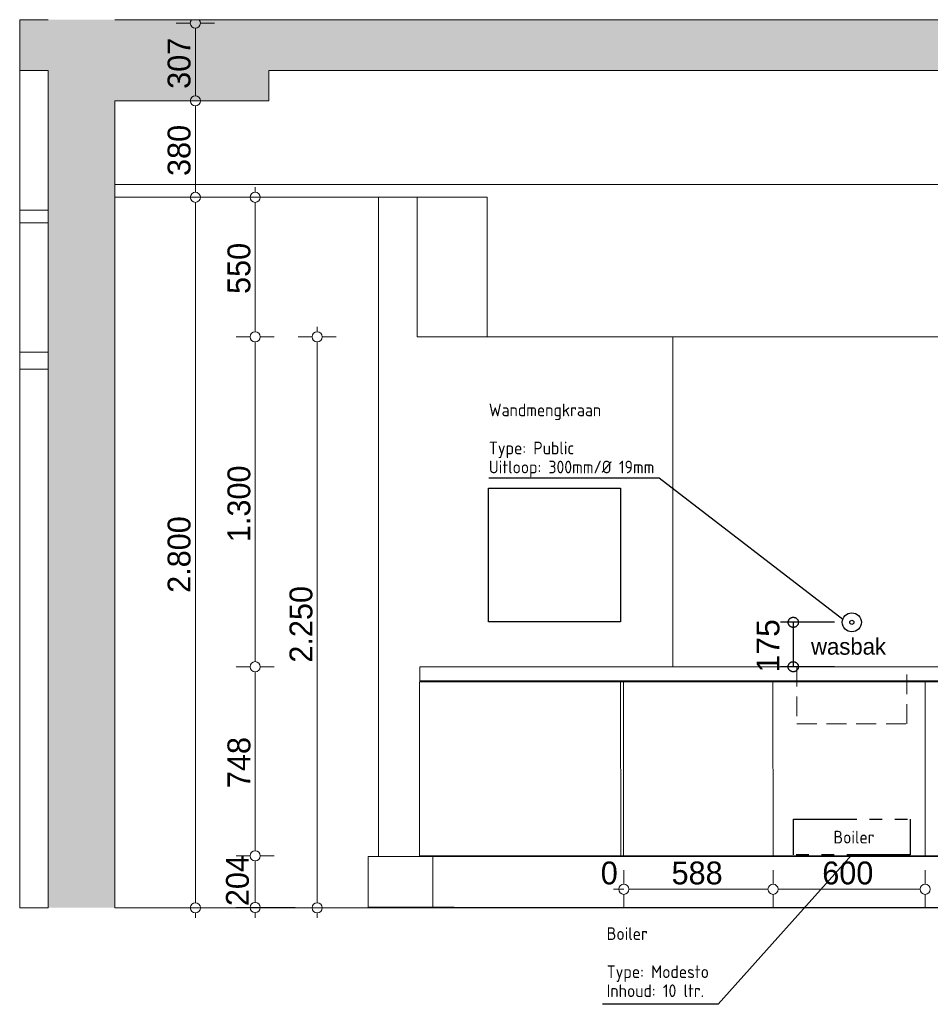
# Model space of a CAD drawing. Header units: millimetres. Extents: x -64404 to 25991, y -2758 to 46652.
# Tile 1 of 8: x -63567 to -59977, y -2381 to 1499. Entities that reach past the tile are written whole.
import ezdxf

# ---------------------------------------------------------------- set-up
doc = ezdxf.new("R2010")
doc.units = ezdxf.units.MM
doc.header["$LTSCALE"] = 50
for name, pattern in [('2322109', [10, 5, -2, 1, -2]), ('2322110', [10, 5, -1, 1, -1, 1, -1]), ('B0701', [2.3412, 1.56, -0.7812]), ('B0704', [7.5, 5, -2.5])]:
    doc.linetypes.add(name, pattern=pattern)
for name, color, linetype in [('doorsnede C-C_6_ 00  Bestaand', 7, 'Continuous'), ('doorsnede C-C_6_ 00  Bestaand Doorsnede-arcering', 7, 'Continuous'), ('doorsnede C-C_6_ 00  Bestaand uit pl gr', 7, 'Continuous'), ('doorsnede C-C_6_ 00  Bestaand uit pl gr Doorsnede-arcering', 7, 'Continuous'), ('doorsnede C-C_6_ 00  Bestaande kolommen', 7, 'Continuous'), ('doorsnede C-C_6_ 00  Bestaande kolommen Doorsnede-arcering', 7, 'Continuous'), ('doorsnede C-C_6_ 22 C Binnenwanden', 7, 'Continuous'), ('doorsnede C-C_6_ 45 Plafond', 7, 'Continuous'), ('doorsnede C-C_6_ 45 Plafond.BST', 7, 'Continuous'), ('doorsnede C-C_6_ 82 Interieur', 7, 'Continuous'), ('doorsnede C-C_6_ I Tekst 1_ 50', 7, 'Continuous'), ('doorsnede C-C_6_ T Maatvoering 1_ 50', 7, 'Continuous'), ('WL531---', 132, 'Continuous'), ('WL532---', 12, 'Continuous')]:
    doc.layers.add(name, color=color, linetype=linetype)
doc.styles.add('BURO-025', font='ISO96.shx', dxfattribs={"height": 125})
doc.styles.add('GENERATED_STYLE_1', font='swiss.ttf', dxfattribs={"width": 0.96})
picture_1 = doc.add_image_def('image1.gif', size_in_pixel=(316, 320))

msp = doc.modelspace()

# ---------------------------------------------------------------- hatches: boundary and pattern name
at = {"layer": 'doorsnede C-C_6_ 00  Bestaand Doorsnede-arcering', "linetype": 'Continuous', "lineweight": 0}
msp.add_hatch(color=251, dxfattribs=at).paths.add_polyline_path([(-63191.9, -2000.7), (-63191.9, 1179.3), (-63282.3, 1179.3), (-63282.3, -2000.7)], flags=0)
at = {"layer": 'doorsnede C-C_6_ 00  Bestaand uit pl gr Doorsnede-arcering', "linetype": 'Continuous', "lineweight": 0}
for points in [[(-53336.4, 1499.3), (-63567.1, 1499.3), (-63567.1, 1299.3), (-53336.4, 1299.3)], [(-62584.5, 1179.3), (-62584.5, 1299.3), (-63454.3, 1299.3), (-63454.3, 1179.3)]]:
    msp.add_hatch(color=251, dxfattribs=at).paths.add_polyline_path(points, flags=0)
at = {"layer": 'doorsnede C-C_6_ 00  Bestaande kolommen Doorsnede-arcering', "linetype": 'Continuous', "lineweight": 0}
msp.add_hatch(color=251, dxfattribs=at).paths.add_polyline_path([(-63454.3, 1179.3), (-63454.3, -2000.7), (-63282.3, -2000.7), (-63282.3, 1179.3)], flags=0)

# ---------------------------------------------------------------- linework, layer by layer
at = {"layer": 'doorsnede C-C_6_ 00  Bestaand', "color": 251, "linetype": 'Continuous', "lineweight": 0}
for p, q in [((-63567.1, 1299.3), (-63567.1, 749.3)), ((-63567.1, 699.3), (-63567.1, 189.3)), ((-63454.3, 189.3), (-63567.1, 189.3)), ((-63567.1, 189.3), (-63567.1, 122.3)), ((-63454.3, 122.3), (-63567.1, 122.3)), ((-63567.1, 122.3), (-63567.1, -2000.7))]:
    msp.add_line(p, q, dxfattribs=at)
at = {"layer": 'doorsnede C-C_6_ 00  Bestaand', "color": 2, "linetype": 'Continuous', "lineweight": 0}
msp.add_line((-63191.9, -2000.7), (-63191.9, 1179.3), dxfattribs=at)
at = {"layer": 'doorsnede C-C_6_ 00  Bestaand uit pl gr', "color": 2, "linetype": 'Continuous', "lineweight": 0}
for p, q in [((-63567.1, 1499.3), (-63454.3, 1499.3)), ((-63567.1, 1299.3), (-63567.1, 1499.3)), ((-63191.9, 1499.3), (-53336.4, 1499.3)), ((-63567.1, 1299.3), (-63454.3, 1299.3)), ((-63454.3, 1179.3), (-63454.3, 1299.3)), ((-62584.5, 1299.3), (-58940.3, 1299.3)), ((-62584.5, 1179.3), (-62584.5, 1299.3)), ((-63191.9, 1179.3), (-62584.5, 1179.3)), ((-63567.1, -2000.7), (-63454.3, -2000.7)), ((-63567.1, -2000.7), (-63454.3, -2000.7)), ((-63191.9, -2000.7), (-53336.4, -2000.7)), ((-63191.9, -2000.7), (-53336.4, -2000.7))]:
    msp.add_line(p, q, dxfattribs=at)
at = {"layer": 'doorsnede C-C_6_ 00  Bestaand uit pl gr', "color": 251, "linetype": 'Continuous', "lineweight": 0}
msp.add_line((-63454.3, 1299.3), (-63454.3, 1299.3), dxfattribs=at)
at = {"layer": 'doorsnede C-C_6_ 00  Bestaande kolommen', "color": 2, "linetype": 'Continuous', "lineweight": 0}
msp.add_line((-63454.3, -2000.7), (-63454.3, 1179.3), dxfattribs=at)
at = {"layer": 'doorsnede C-C_6_ 22 C Binnenwanden', "color": 251, "linetype": 'Continuous', "lineweight": 0}
for p, q in [((-62152.6, -1798.7), (-62152.6, 799.3)), ((-60993, 249.3), (-60993, -1050.7)), ((-60993, 249.3), (-60993, -1050.7)), ((-60993, -1105.7), (-60993, -1110.7)), ((-62191.3, -1798.7), (-62193.4, -1798.7)), ((-62193.4, -1998.7), (-62193.4, -1798.7)), ((-62179.6, -1798.7), (-62191.3, -1798.7)), ((-62179.6, -1798.7), (-62179.6, -1798.7)), ((-62080.6, -1798.7), (-62179.6, -1798.7)), ((-62043.1, -1798.7), (-62080.6, -1798.7)), ((-62043.1, -1798.7), (-62003.6, -1798.7)), ((-62034.8, -1798.7), (-62043.1, -1798.7)), ((-62007.9, -1798.7), (-62034.8, -1798.7)), ((-61970.9, -1798.7), (-62007.9, -1798.7)), ((-61924.2, -1798.7), (-61970.9, -1798.7)), ((-61868.2, -1798.7), (-61924.2, -1798.7)), ((-60993, -1795.7), (-60993, -1798.7)), ((-60993, -1795.7), (-60993, -1798.7)), ((-62193.4, -1998.7), (-62191.3, -1998.7)), ((-62191.3, -1998.7), (-62179.6, -1998.7)), ((-62179.6, -1998.7), (-62179.6, -1998.7)), ((-62179.6, -1998.7), (-62080.6, -1998.7)), ((-62152.6, -2000.7), (-62152.6, -1998.7)), ((-62140.1, -1998.7), (-62140.1, -2000.7)), ((-62080.6, -1998.7), (-62043.1, -1998.7)), ((-62043.1, -1998.7), (-62003.6, -1998.7)), ((-62043.1, -1998.7), (-62034.8, -1998.7)), ((-62034.8, -1998.7), (-62007.9, -1998.7)), ((-62007.9, -1998.7), (-61970.9, -1998.7)), ((-62003.6, -1998.7), (-62003.6, -2000.7)), ((-61970.9, -1998.7), (-61924.2, -1998.7)), ((-61924.2, -1998.7), (-61868.2, -1998.7)), ((-61868.2, -1998.7), (-61854, -1998.7)), ((-60993, -1999.7), (-60993, -2000.7)), ((-60993, -1999.7), (-60993, -2000.7))]:
    msp.add_line(p, q, dxfattribs=at)
at = {"layer": 'doorsnede C-C_6_ 45 Plafond', "color": 251, "linetype": 'Continuous', "lineweight": 0}
for q in [(-62000.2, 799.3), (-61724.1, 249.3)]:
    msp.add_line((-62000.2, 249.3), q, dxfattribs=at)
at = {"layer": 'doorsnede C-C_6_ 45 Plafond', "color": 2, "linetype": 'Continuous', "lineweight": 0}
for p, q in [((-61724.1, 249.3), (-61724.1, 799.3)), ((-61724.1, 249.3), (-61618.8, 249.3)), ((-61618.8, 249.3), (-55549.5, 249.3))]:
    msp.add_line(p, q, dxfattribs=at)
at = {"layer": 'doorsnede C-C_6_ 45 Plafond.BST', "color": 2, "linetype": 'Continuous', "lineweight": 0}
for p, q in [((-63191.9, 849.3), (-53388.9, 849.3)), ((-63191.9, 799.3), (-63191.9, 849.3)), ((-63191.9, 799.3), (-61724.1, 799.3)), ((-63567.1, 749.3), (-63454.3, 749.3)), ((-63567.1, 699.3), (-63567.1, 749.3)), ((-63454.3, 699.3), (-63454.3, 749.3)), ((-63567.1, 699.3), (-63454.3, 699.3))]:
    msp.add_line(p, q, dxfattribs=at)
at = {"layer": 'doorsnede C-C_6_ 45 Plafond.BST', "color": 251, "linetype": 'Continuous', "lineweight": 0}
for p, q in [((-63454.3, 749.3), (-63454.3, 749.3)), ((-63454.3, 699.3), (-63454.3, 699.3))]:
    msp.add_line(p, q, dxfattribs=at)
at = {"layer": 'doorsnede C-C_6_ 82 Interieur', "color": 251, "linetype": 'Continuous', "lineweight": 0}
for p, q in [((-61990, -1050.7), (-61846.2, -1050.7)), ((-61990, -1105.7), (-61990, -1050.7)), ((-61846.2, -1050.7), (-61840.1, -1050.7)), ((-61840.1, -1050.7), (-61818, -1050.7)), ((-61818, -1050.7), (-61786.5, -1050.7)), ((-61786.5, -1050.7), (-61745.9, -1050.7)), ((-61745.9, -1050.7), (-61696.8, -1050.7)), ((-61696.8, -1050.7), (-61640.2, -1050.7)), ((-61640.2, -1050.7), (-61576.7, -1050.7)), ((-61576.7, -1050.7), (-61507.3, -1050.7)), ((-61507.3, -1050.7), (-61433.1, -1050.7)), ((-61433.1, -1050.7), (-61355.3, -1050.7)), ((-61355.3, -1050.7), (-61274.9, -1050.7)), ((-61274.9, -1050.7), (-61187.1, -1050.7)), ((-61187.1, -1050.7), (-57287.6, -1050.7)), ((-61991.5, -1110.7), (-61846.2, -1110.7)), ((-61991.5, -1795.7), (-61991.5, -1110.7)), ((-61990, -1105.7), (-61846.2, -1105.7)), ((-61846.2, -1105.7), (-61840.1, -1105.7)), ((-61846.2, -1110.7), (-61840.1, -1110.7)), ((-61840.1, -1105.7), (-61818, -1105.7)), ((-61840.1, -1110.7), (-61818, -1110.7)), ((-61818, -1105.7), (-61786.5, -1105.7)), ((-61818, -1110.7), (-61786.5, -1110.7)), ((-61786.5, -1105.7), (-61745.9, -1105.7)), ((-61786.5, -1110.7), (-61745.9, -1110.7)), ((-61745.9, -1105.7), (-61696.8, -1105.7)), ((-61745.9, -1110.7), (-61696.8, -1110.7)), ((-61696.8, -1105.7), (-61640.2, -1105.7)), ((-61696.8, -1110.7), (-61640.2, -1110.7)), ((-61640.2, -1105.7), (-61576.7, -1105.7)), ((-61640.2, -1110.7), (-61576.7, -1110.7)), ((-61576.7, -1105.7), (-61507.3, -1105.7)), ((-61576.7, -1110.7), (-61507.3, -1110.7)), ((-61507.3, -1105.7), (-61433.1, -1105.7)), ((-61507.3, -1110.7), (-61433.1, -1110.7)), ((-61433.1, -1105.7), (-61355.3, -1105.7)), ((-61433.1, -1110.7), (-61355.3, -1110.7)), ((-61355.3, -1105.7), (-61274.9, -1105.7)), ((-61355.3, -1110.7), (-61274.9, -1110.7)), ((-61274.9, -1105.7), (-61187.1, -1105.7)), ((-61274.9, -1110.7), (-61187.1, -1110.7)), ((-61198, -1110.7), (-61197.3, -1795.7)), ((-61187.1, -1105.7), (-57287.6, -1105.7)), ((-61187.1, -1110.7), (-57287.2, -1110.7)), ((-61187.1, -1795.7), (-61187.1, -1110.7)), ((-61185.7, -1110.7), (-61185.7, -1110.7)), ((-60598, -1110.7), (-60597.3, -1795.7)), ((-59998.2, -1110.7), (-59997.4, -1795.7)), ((-61991.5, -1795.7), (-61846.2, -1795.7)), ((-61938.6, -1795.7), (-61938.4, -2000.7)), ((-61868.9, -1798.7), (-61771.7, -1798.7)), ((-61846.2, -1795.7), (-61840.1, -1795.7)), ((-61840.1, -1795.7), (-61818, -1795.7)), ((-61818, -1795.7), (-61786.5, -1795.7)), ((-61786.5, -1795.7), (-61745.9, -1795.7)), ((-61771.7, -1798.7), (-61765.6, -1798.7)), ((-61765.6, -1798.7), (-61743.6, -1798.7)), ((-61745.9, -1795.7), (-61696.8, -1795.7)), ((-61743.6, -1798.7), (-61712.1, -1798.7)), ((-61712.1, -1798.7), (-61671.5, -1798.7)), ((-61696.8, -1795.7), (-61640.2, -1795.7)), ((-61671.5, -1798.7), (-61622.7, -1798.7)), ((-61640.2, -1795.7), (-61576.7, -1795.7)), ((-61622.7, -1798.7), (-61566.3, -1798.7)), ((-61576.7, -1795.7), (-61507.3, -1795.7)), ((-61566.3, -1798.7), (-61503.5, -1798.7)), ((-61507.3, -1795.7), (-61433.1, -1795.7)), ((-61503.5, -1798.7), (-61435.2, -1798.7)), ((-61435.2, -1798.7), (-61362.7, -1798.7)), ((-61433.1, -1795.7), (-61355.3, -1795.7)), ((-61362.7, -1798.7), (-61287.1, -1798.7)), ((-61355.3, -1795.7), (-61274.9, -1795.7)), ((-61287.1, -1798.7), (-61209.8, -1798.7)), ((-61274.9, -1795.7), (-61187.1, -1795.7)), ((-61209.8, -1798.7), (-61187.2, -1798.7)), ((-61187.2, -1798.7), (-55688.5, -1798.7)), ((-61187.1, -1795.7), (-57287.2, -1795.7)), ((-61868.9, -1999.7), (-61771.7, -1999.7)), ((-61771.7, -1999.7), (-61765.6, -1999.7)), ((-61765.6, -1999.7), (-61743.6, -1999.7)), ((-61743.6, -1999.7), (-61712.1, -1999.7)), ((-61712.1, -1999.7), (-61671.5, -1999.7)), ((-61671.5, -1999.7), (-61622.7, -1999.7)), ((-61622.7, -1999.7), (-61566.3, -1999.7)), ((-61566.3, -1999.7), (-61503.5, -1999.7)), ((-61503.5, -1999.7), (-61435.2, -1999.7)), ((-61435.2, -1999.7), (-61362.7, -1999.7)), ((-61362.7, -1999.7), (-61287.1, -1999.7)), ((-61287.1, -1999.7), (-61209.8, -1999.7)), ((-61209.8, -1999.7), (-61187.2, -1999.7)), ((-61187.2, -1999.7), (-55688.5, -1999.7))]:
    msp.add_line(p, q, dxfattribs=at)
at = {"layer": 'doorsnede C-C_6_ 82 Interieur', "color": 1, "linetype": 'B0701', "lineweight": 0}
for p, q in [((-60503.2, -1050.7), (-60503.2, -1275.9)), ((-60070.1, -1275.9), (-60070.1, -1050.7)), ((-60503.2, -1275.9), (-60070.1, -1275.9))]:
    msp.add_line(p, q, dxfattribs=at)
at = {"layer": 'doorsnede C-C_6_ T Maatvoering 1_ 50', "color": 9, "linetype": 'Continuous', "lineweight": 0}
for p, q in [((-62894.6, 1486.2), (-62949.6, 1486.2)), ((-62799.6, 1486.2), (-62854.6, 1486.2)), ((-62874.6, 1199.3), (-62874.6, 1466.2)), ((-62894.6, 1179.3), (-62949.6, 1179.3)), ((-62799.6, 1179.3), (-62854.6, 1179.3)), ((-62874.6, 819.3), (-62874.6, 1159.3)), ((-62638.7, 819.3), (-62638.7, 839.3)), ((-62894.6, 799.3), (-62949.6, 799.3)), ((-62874.6, -1980.7), (-62874.6, 779.3)), ((-62799.6, 799.3), (-62854.6, 799.3)), ((-62658.7, 799.3), (-62713.7, 799.3)), ((-62638.7, 269.3), (-62638.7, 779.3)), ((-62563.7, 799.3), (-62618.7, 799.3)), ((-62394.1, 269.3), (-62394.1, 289.3)), ((-62658.7, 249.3), (-62713.7, 249.3)), ((-62563.7, 249.3), (-62618.7, 249.3)), ((-62414.1, 249.3), (-62469.1, 249.3)), ((-62319.1, 249.3), (-62374.1, 249.3)), ((-62638.7, -1030.7), (-62638.7, 229.3)), ((-62394.1, -1980.7), (-62394.1, 229.3)), ((-62658.7, -1050.7), (-62713.7, -1050.7)), ((-62638.7, -1775.7), (-62638.7, -1070.7)), ((-62563.7, -1050.7), (-62618.7, -1050.7)), ((-62658.7, -1795.7), (-62713.7, -1795.7)), ((-62638.7, -1979.9), (-62638.7, -1815.7)), ((-62563.7, -1795.7), (-62618.7, -1795.7)), ((-61185.8, -1907.7), (-61185.8, -1852.7)), ((-61185.7, -1907.7), (-61185.7, -1852.7)), ((-60597.3, -1907.7), (-60597.3, -1852.7)), ((-59997.4, -1907.7), (-59997.4, -1852.7)), ((-61225.8, -1927.7), (-61205.8, -1927.7)), ((-61185.8, -1927.7), (-61205.7, -1927.7)), ((-61165.7, -1927.7), (-60617.3, -1927.7)), ((-60577.3, -1927.7), (-60017.4, -1927.7)), ((-61185.8, -2002.7), (-61185.8, -1947.7)), ((-61185.7, -2002.7), (-61185.7, -1947.7)), ((-60597.3, -2002.7), (-60597.3, -1947.7)), ((-59997.4, -2002.7), (-59997.4, -1947.7)), ((-62894.6, -2000.7), (-62949.6, -2000.7)), ((-62799.6, -2000.7), (-62854.6, -2000.7)), ((-62658.7, -1999.9), (-62713.7, -1999.9)), ((-62563.7, -1999.9), (-62618.7, -1999.9)), ((-62414.1, -2000.7), (-62469.1, -2000.7)), ((-62319.1, -2000.7), (-62374.1, -2000.7)), ((-62874.6, -2040.7), (-62874.6, -2020.7)), ((-62638.7, -2039.9), (-62638.7, -2019.9)), ((-62394.1, -2040.7), (-62394.1, -2020.7))]:
    msp.add_line(p, q, dxfattribs=at)
at = {"layer": 'doorsnede C-C_6_ T Maatvoering 1_ 50', "color": 1, "linetype": 'B0704', "lineweight": 0}
msp.add_line((-62480.9, -1999.9), (-62714.4, -1999.9), dxfattribs=at)
at = {"layer": 'doorsnede C-C_6_ T Maatvoering 1_ 50', "color": 9, "linetype": 'Continuous', "lineweight": 0}
for centre in [(-62874.6, 1179.3), (-62874.6, 799.3), (-62638.7, 799.3), (-62638.7, 249.3), (-62394.1, 249.3), (-62638.7, -1050.7), (-62638.7, -1795.7), (-61185.8, -1927.7), (-61185.7, -1927.7), (-60597.3, -1927.7), (-59997.4, -1927.7), (-62874.6, -2000.7), (-62638.7, -1999.9), (-62394.1, -2000.7)]:
    msp.add_circle(centre, 20, dxfattribs=at)
msp.add_arc((-62874.6, 1486.2), 20, 138.99, 41.01, dxfattribs=at)
at = {"layer": 'WL531---', "color": 2}
for p, q in [((-61045.9, -307.7), (-61717.3, -307.7)), ((-60322.5, -864.6), (-61045.9, -307.7))]:
    msp.add_line(p, q, dxfattribs=at)
at = {"layer": 'WL531---', "color": 2, "linetype": '2322109'}
for p, q in [((-60517.7, -875.7), (-60567.7, -875.7)), ((-60355.4, -875.7), (-60517.7, -875.7)), ((-60517.7, -875.7), (-60517.7, -1050.7)), ((-60517.7, -1050.7), (-60567.7, -1050.7)), ((-60355.4, -1050.7), (-60517.7, -1050.7))]:
    msp.add_line(p, q, dxfattribs=at)
at = {"layer": 'WL531---'}
for radius in [37.5, 8]:
    msp.add_circle((-60286.7, -875.7), radius, dxfattribs=at)
at = {"layer": 'WL531---', "color": 2, "linetype": '2322109'}
for centre in [(-60517.7, -875.7), (-60517.7, -1050.7)]:
    msp.add_circle(centre, 20, dxfattribs=at)
at = {"layer": 'WL532---', "linetype": '2322110'}
for p, q in [((-60516.7, -1792.1), (-60516.7, -1652.1)), ((-60516.7, -1652.1), (-60056.7, -1652.1)), ((-60056.7, -1652.1), (-60056.7, -1792.1)), ((-60056.7, -1792.1), (-60516.7, -1792.1))]:
    msp.add_line(p, q, dxfattribs=at)
at = {"layer": 'WL532---', "color": 2}
for p, q in [((-60286.7, -1792.1), (-60814.2, -2381.1)), ((-60814.2, -2381.1), (-61269, -2381.1))]:
    msp.add_line(p, q, dxfattribs=at)

# ---------------------------------------------------------------- texts
at = {"layer": 'doorsnede C-C_6_ I Tekst 1_ 50', "color": 251, "linetype": 'Continuous', "lineweight": 0, "insert": (-60447.5, -1004.2), "char_height": 65, "attachment_point": 7, "style": 'GENERATED_STYLE_1'}
msp.add_mtext('{wasbak}', dxfattribs=at)
at = {"layer": 'doorsnede C-C_6_ T Maatvoering 1_ 50', "color": 1, "linetype": 'Continuous', "lineweight": 0, "style": 'GENERATED_STYLE_1'}
msp.add_text('175', height=90, rotation=90, dxfattribs=at).set_placement((-60572.3, -1073))
at = {"layer": 'doorsnede C-C_6_ T Maatvoering 1_ 50', "color": 1, "linetype": 'Continuous', "lineweight": 0, "char_height": 90, "attachment_point": 7, "rotation": 90, "style": 'GENERATED_STYLE_1'}
for s, insert in [('{307}', (-62892.6, 1226.8)), ('{380}', (-62892.6, 883.4)), ('{550}', (-62656.7, 418.4)), ('{1.300}', (-62656.7, -559.6)), ('{2.800}', (-62892.6, -759.6)), ('{2.250}', (-62412.1, -1034.6)), ('{748}', (-62656.7, -1529.1)), ('{204}', (-62662.5, -1994.2))]:
    msp.add_mtext(s, dxfattribs=dict(at, insert=insert))
at = {"layer": 'doorsnede C-C_6_ T Maatvoering 1_ 50', "color": 1, "linetype": 'Continuous', "lineweight": 0, "char_height": 90, "attachment_point": 7, "style": 'GENERATED_STYLE_1'}
for s, insert in [('{0}', (-61276.5, -1909.7)), ('{588}', (-60997.4, -1909.7)), ('{600}', (-60403.3, -1909.7))]:
    msp.add_mtext(s, dxfattribs=dict(at, insert=insert))
at = {"layer": 'WL531---', "color": 2, "linetype": '2322109', "style": 'BURO-025'}
for s, p in [('Wandmengkraan', (-61717.5, -63.6)), ('Type: Public', (-61717.5, -213.6)), ('Uitloop: 300mm/%%C 19mm', (-61717.5, -288.6)), ('Boiler', (-60359.4, -1747.3)), ('Boiler', (-61253.1, -2127.6)), ('Type: Modesto', (-61253.1, -2277.6)), ('Inhoud: 10 ltr.', (-61253.1, -2352.6))]:
    msp.add_text(s, height=50, dxfattribs=at).set_placement(p)

# ---------------------------------------------------------------- pictures from other files: only their frames are drawn
at = {"layer": 'WL531---', "color": 2, "linetype": '2322110'}
image = msp.add_image(picture_1, insert=(-61718.9, -874.2), size_in_units=(520.8, 527.4), dxfattribs=at)
image.dxf.flags = 7

doc.saveas('drawing.dxf')
